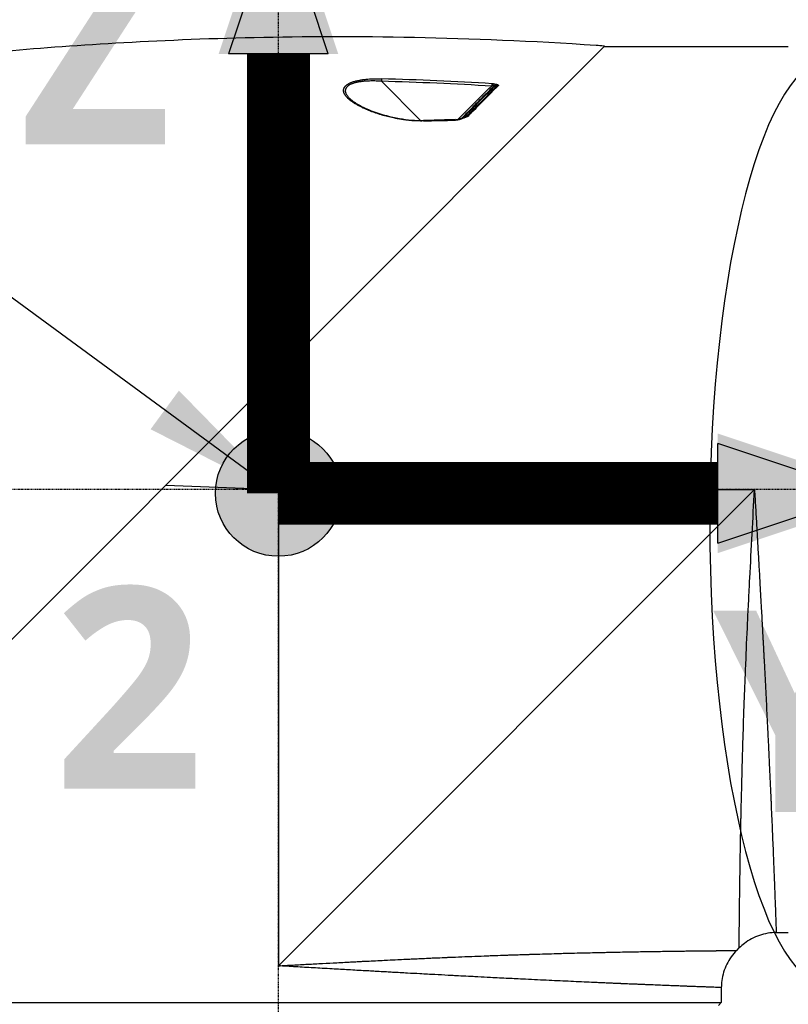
# Model space of a CAD drawing. Header units: millimetres. Extents: x 0 to 7374, y 0 to 4200.
# Tile 54 of 256: x 667 to 799, y 1945 to 2114. Entities that reach past the tile are written whole.
import ezdxf

# ---------------------------------------------------------------- set-up
doc = ezdxf.new("R2010")
doc.units = ezdxf.units.MM
doc.header["$LTSCALE"] = 0.2
doc.linetypes.add('CENTER2', pattern=[1.125, 0.75, -0.125, 0.125, -0.125])
for name, color, linetype in [('02_Center Line', 1, 'CENTER2'), ('07_Special Line2', 76, 'Continuous'), ('12_Before Rev.Num.', 5, 'Continuous'), ('13_After Rev.Num.', 6, 'Continuous')]:
    doc.layers.add(name, color=color, linetype=linetype)
doc.layers.add('14_Mark', color=7, linetype='Continuous', true_color=0xe03c31)
doc.styles.add('Rainbow-4.0 Style', font='malgunsl.ttf')
doc.styles.add('Rainbow-5.0 Style', font='malgunsl.ttf')
doc.dimstyles.new('Rainbow-4.0 Style', dxfattribs={"dimtxt": 3.5, "dimasz": 2.5, "dimexe": 1, "dimexo": 1, "dimgap": 1, "dimtad": 1, "dimdsep": 46, "dimtxsty": 'Rainbow-4.0 Style', "dimcen": 0, "dimclrd": 251, "dimclre": 251, "dimclrt": 7, "dimazin": 3, "dimtp": 0.1, "dimtm": 0.1, "dimtfac": 0.61, "dimtmove": 0, "dimatfit": 3, "dimfxl": 1, "dimlwd": -1, "dimlwe": -1, "dimarcsym": 1})

# ---------------------------------------------------------------- blocks, each defined once
blk = doc.blocks.new('A$Ccc13c451')
for p, q in [((-198.52, 1202.06), (-315.72, 1084.86)), ((-198.52, 1202.06), (-198.65, 1202.07)), ((-198.58, 1202), (-167, 1202)), ((-230.1, 1189.31), (-236.82, 1196.03)), ((-223.63, 1189.51), (-218.26, 1194.88)), ((-218.26, 1194.88), (-218.06, 1194.68)), ((-241.03, 1192), (-241.03, 1192)), ((-230, 1189.21), (-230, 1189.21)), ((-224.16, 1189.45), (-229.62, 1189.32)), ((-222.74, 1189.83), (-223.34, 1189.6)), ((-223.19, 1189.56), (-223.19, 1189.56)), ((-223.18, 1189.55), (-223.18, 1189.55)), ((-223.03, 1189.72), (-222.84, 1189.9)), ((-254.5, 1126), (-255.26, 1145.32)), ((-273.82, 1126.76), (-254.5, 1126)), ((-254.5, 1126), (-172.8, 1126)), ((-254.5, 1126), (-254.5, 1044.3)), ((-254.5, 1044.3), (-172.8, 1126)), ((-169.07, 1050), (-167, 1050)), ((-175.86, 1046.94), (-175.44, 1047.36)), ((-178.5, 1040.57), (-178.5, 1038)), ((-330.5, 1038), (-178.5, 1038)), ((-179, 1037.5), (-178.5, 1038))]:
    blk.add_line(p, q)
for centre, major_axis, ratio, start_param, end_param in [((-244.51, 542.65), (-467.41, 467.41), 1, 5.428363, 5.430368), ((-236.79, 1196), (-0.014, -0.5), 0.050741, 3.592208, 4.664441), ((-344.1, 648.65), (490.26, 357.48), 0.846138, 0.797052, 0.830667), ((-343.67, 653.07), (-491.33, -350.73), 0.845313, 3.948358, 3.982128), ((-260.13, 1152.59), (51.39, 51.41), 0.000118, 0.611625, 0.621294), ((-217.26, 1193.65), (-0.76, -1.61), 0.865371, 4.025156, 4.320527), ((-216.62, 1192.12), (-0.67, 3), 0.687477, 0.139487, 0.409737), ((-216.62, 1192.12), (-0.67, 3), 0.687477, 0.409737, 0.410515), ((-217.63, 1194.97), (0.708, 0.143), 0.368692, 1.537379, 1.822821), ((-179.43, 1182.94), (-39.06, 12.56), 0.044689, 6.081382, 6.11026), ((-217.69, 1195.29), (0.115, -0.277), 0.026783, 0.254248, 1.360886), ((-216.85, 1195.05), (-0.324, 0.059), 0.689249, 4.652138, 5.295167), ((-242.4, 1192.53), (0.328, 0.377), 0.734936, 0, 0.88041), ((-260.13, 1152.59), (51.39, 51.41), 0.000118, 0.699764, 0.758801), ((-229.6, 1188.82), (-0.014, 0.5), 0.047965, 5.654501, 6.282499), ((-229.6, 1188.82), (-0.014, 0.5), 0.047965, 6.282499, 6.283186), ((-338.65, 2426.24), (-2103.1, 25.67), 0.588492, 1.629854, 1.632454), ((-222, 1189.87), (-0.306, 0.117), 0.626809, 4.7875, 5.457262)]:
    blk.add_ellipse(centre, major_axis=major_axis, ratio=ratio, start_param=start_param, end_param=end_param)
for points, knots in [([(-199.97, 1202.16), (-222.01, 1203.65), (-241.56, 1203.87), (-258.64, 1203.5), (-275.71, 1203.12), (-290.3, 1202.15), (-302.42, 1201.07)], [0, 0, 0, 0, 0.5, 0.5, 0.5, 1, 1, 1, 1]), ([(-242.4, 1192.96), (-242.46, 1193), (-242.51, 1193.05), (-242.62, 1193.15), (-242.67, 1193.2), (-242.77, 1193.3), (-242.81, 1193.36), (-242.9, 1193.46), (-242.95, 1193.52), (-243.01, 1193.61), (-243.04, 1193.65), (-243.08, 1193.72), (-243.1, 1193.75), (-243.14, 1193.81), (-243.16, 1193.85), (-243.19, 1193.91), (-243.2, 1193.94), (-243.23, 1194), (-243.24, 1194.03), (-243.26, 1194.09), (-243.27, 1194.12), (-243.29, 1194.18), (-243.3, 1194.2), (-243.31, 1194.26), (-243.31, 1194.29), (-243.32, 1194.34), (-243.32, 1194.36), (-243.32, 1194.38), (-243.32, 1194.38), (-243.33, 1194.42), (-243.33, 1194.45), (-243.33, 1194.53), (-243.32, 1194.57), (-243.31, 1194.64), (-243.3, 1194.68), (-243.28, 1194.75), (-243.26, 1194.79), (-243.23, 1194.86), (-243.22, 1194.9), (-243.18, 1194.97), (-243.15, 1195.01), (-243.12, 1195.06), (-243.11, 1195.07), (-243.07, 1195.12), (-243.05, 1195.15), (-242.99, 1195.21), (-242.96, 1195.24), (-242.9, 1195.3), (-242.87, 1195.33), (-242.8, 1195.39), (-242.77, 1195.41), (-242.69, 1195.47), (-242.66, 1195.49), (-242.58, 1195.55), (-242.54, 1195.57), (-242.46, 1195.62), (-242.41, 1195.64), (-242.36, 1195.67), (-242.34, 1195.68), (-242.33, 1195.68), (-242.32, 1195.69), (-242.24, 1195.73), (-242.15, 1195.77), (-241.97, 1195.84), (-241.87, 1195.88), (-241.67, 1195.95), (-241.56, 1195.98), (-241.38, 1196.04), (-241.3, 1196.06), (-241.11, 1196.11), (-241, 1196.13), (-240.77, 1196.18), (-240.65, 1196.2), (-240.49, 1196.23), (-240.45, 1196.24), (-240.37, 1196.25), (-240.32, 1196.26), (-240.24, 1196.27), (-240.19, 1196.28), (-240.1, 1196.29), (-240.06, 1196.3), (-239.96, 1196.31), (-239.92, 1196.32), (-239.83, 1196.33), (-239.79, 1196.34), (-239.75, 1196.34), (-239.75, 1196.34), (-239.55, 1196.36), (-239.36, 1196.38), (-238.97, 1196.41), (-238.78, 1196.43), (-238.41, 1196.45), (-238.22, 1196.45), (-237.86, 1196.46), (-237.68, 1196.46), (-237.32, 1196.46), (-237.14, 1196.46), (-236.91, 1196.46), (-236.85, 1196.45), (-236.79, 1196.45)], [0, 0, 0, 0, 0.023994, 0.023994, 0.049973, 0.049973, 0.077066, 0.077066, 0.105418, 0.105418, 0.125, 0.125, 0.142576, 0.142576, 0.15995, 0.15995, 0.177038, 0.177038, 0.193768, 0.193768, 0.20985, 0.20985, 0.225532, 0.225532, 0.240566, 0.240566, 0.25, 0.25, 0.250487, 0.250487, 0.269814, 0.269814, 0.28939, 0.28939, 0.309096, 0.309096, 0.328737, 0.328737, 0.348209, 0.348209, 0.367282, 0.367282, 0.375, 0.375, 0.392257, 0.392257, 0.409405, 0.409405, 0.42645, 0.42645, 0.44341, 0.44341, 0.460306, 0.460306, 0.477207, 0.477207, 0.494209, 0.494209, 0.5, 0.5, 0.501126, 0.501126, 0.533898, 0.533898, 0.567442, 0.567442, 0.601421, 0.601421, 0.625, 0.625, 0.65625, 0.65625, 0.6875, 0.6875, 0.69748, 0.69748, 0.707427, 0.707427, 0.717485, 0.717485, 0.727971, 0.727971, 0.739342, 0.739342, 0.75, 0.75, 0.750763, 0.750763, 0.804349, 0.804349, 0.853782, 0.853782, 0.900515, 0.900515, 0.94484, 0.94484, 0.98627, 0.98627, 1, 1, 1, 1]), ([(-236.82, 1196.03), (-236.97, 1196.04), (-237.13, 1196.05), (-237.28, 1196.05), (-237.43, 1196.06), (-237.58, 1196.07), (-237.73, 1196.07), (-237.88, 1196.08), (-238.03, 1196.08), (-238.18, 1196.08), (-238.34, 1196.08), (-238.49, 1196.08), (-238.64, 1196.08), (-238.78, 1196.08), (-238.93, 1196.07), (-239.07, 1196.07), (-239.22, 1196.06), (-239.37, 1196.05), (-239.51, 1196.05), (-239.55, 1196.04), (-239.6, 1196.04), (-239.65, 1196.03), (-239.75, 1196.03), (-239.85, 1196.02), (-239.95, 1196.01), (-239.98, 1196.01), (-240.01, 1196), (-240.03, 1196), (-240.14, 1195.99), (-240.24, 1195.98), (-240.35, 1195.96), (-240.45, 1195.95), (-240.55, 1195.93), (-240.65, 1195.92), (-240.75, 1195.9), (-240.85, 1195.88), (-240.95, 1195.86), (-241.02, 1195.85), (-241.08, 1195.83), (-241.15, 1195.82), (-241.21, 1195.81), (-241.26, 1195.79), (-241.32, 1195.78), (-241.4, 1195.76), (-241.49, 1195.73), (-241.57, 1195.71), (-241.64, 1195.68), (-241.72, 1195.66), (-241.79, 1195.64), (-241.82, 1195.62), (-241.86, 1195.61), (-241.89, 1195.6), (-241.9, 1195.59), (-241.92, 1195.59), (-241.93, 1195.58), (-241.94, 1195.58), (-241.95, 1195.57), (-241.96, 1195.57), (-241.97, 1195.56), (-241.98, 1195.56), (-242, 1195.55), (-242.01, 1195.55), (-242.02, 1195.54), (-242.03, 1195.54), (-242.04, 1195.53), (-242.06, 1195.53), (-242.07, 1195.52), (-242.08, 1195.52), (-242.09, 1195.51), (-242.1, 1195.51), (-242.16, 1195.48), (-242.22, 1195.45), (-242.28, 1195.42), (-242.34, 1195.39), (-242.39, 1195.35), (-242.45, 1195.32), (-242.5, 1195.28), (-242.55, 1195.25), (-242.59, 1195.21), (-242.64, 1195.18), (-242.68, 1195.14), (-242.72, 1195.1), (-242.76, 1195.06), (-242.79, 1195.02), (-242.83, 1194.98), (-242.86, 1194.94), (-242.88, 1194.9), (-242.9, 1194.86), (-242.93, 1194.82), (-242.95, 1194.77), (-242.96, 1194.73), (-242.98, 1194.7), (-242.98, 1194.68), (-242.99, 1194.65), (-243, 1194.63), (-243, 1194.61), (-243.01, 1194.6), (-243.01, 1194.58), (-243.01, 1194.56), (-243.01, 1194.54), (-243.02, 1194.53), (-243.02, 1194.51), (-243.02, 1194.49), (-243.02, 1194.47), (-243.02, 1194.45), (-243.02, 1194.44), (-243.02, 1194.42), (-243.02, 1194.4), (-243.02, 1194.38), (-243.02, 1194.36), (-243.02, 1194.35), (-243.02, 1194.33), (-243.02, 1194.32), (-243.02, 1194.31), (-243.02, 1194.29), (-243.02, 1194.29), (-243.02, 1194.29), (-243.02, 1194.29), (-243.01, 1194.23), (-243, 1194.17), (-242.98, 1194.11), (-242.96, 1194.06), (-242.94, 1194), (-242.92, 1193.94), (-242.89, 1193.89), (-242.86, 1193.83), (-242.83, 1193.78), (-242.8, 1193.72), (-242.77, 1193.67), (-242.73, 1193.61), (-242.69, 1193.56), (-242.65, 1193.51), (-242.61, 1193.45), (-242.57, 1193.4), (-242.53, 1193.35), (-242.48, 1193.3), (-242.43, 1193.25), (-242.39, 1193.2), (-242.34, 1193.15), (-242.29, 1193.1), (-242.24, 1193.06), (-242.18, 1193.01), (-242.15, 1192.97), (-242.11, 1192.94), (-242.07, 1192.91)], [0, 0, 0, 0, 0.031335, 0.031335, 0.031335, 0.063418, 0.063418, 0.063418, 0.09653, 0.09653, 0.09653, 0.131206, 0.131206, 0.131206, 0.165882, 0.165882, 0.165882, 0.202682, 0.202682, 0.202682, 0.215016, 0.215016, 0.215016, 0.242365, 0.242365, 0.242365, 0.25, 0.25, 0.25, 0.280048, 0.280048, 0.280048, 0.311199, 0.311199, 0.311199, 0.343592, 0.343592, 0.343592, 0.367405, 0.367405, 0.367405, 0.387761, 0.387761, 0.387761, 0.42126, 0.42126, 0.42126, 0.452353, 0.452353, 0.452353, 0.46875, 0.46875, 0.46875, 0.475137, 0.475137, 0.475137, 0.481701, 0.481701, 0.481701, 0.488033, 0.488033, 0.488033, 0.494017, 0.494017, 0.494017, 0.499418, 0.499418, 0.499418, 0.503131, 0.503131, 0.503131, 0.525992, 0.525992, 0.525992, 0.550744, 0.550744, 0.550744, 0.574911, 0.574911, 0.574911, 0.599955, 0.599955, 0.599955, 0.625, 0.625, 0.625, 0.648477, 0.648477, 0.648477, 0.671972, 0.671972, 0.671972, 0.6875, 0.6875, 0.6875, 0.696511, 0.696511, 0.696511, 0.705358, 0.705358, 0.705358, 0.714147, 0.714147, 0.714147, 0.723039, 0.723039, 0.723039, 0.732089, 0.732089, 0.732089, 0.741685, 0.741685, 0.741685, 0.748604, 0.748604, 0.748604, 0.75, 0.75, 0.75, 0.785222, 0.785222, 0.785222, 0.818683, 0.818683, 0.818683, 0.850196, 0.850196, 0.850196, 0.879917, 0.879917, 0.879917, 0.908079, 0.908079, 0.908079, 0.934299, 0.934299, 0.934299, 0.959578, 0.959578, 0.959578, 0.983576, 0.983576, 0.983576, 1, 1, 1, 1]), ([(-217.58, 1195.02), (-217.9, 1194.7), (-218.24, 1194.36), (-218.58, 1194.01), (-218.94, 1193.65), (-219.31, 1193.28), (-219.69, 1192.9), (-220.07, 1192.52), (-220.46, 1192.13), (-220.86, 1191.73), (-221.24, 1191.35), (-221.63, 1190.96), (-222.03, 1190.55), (-222.27, 1190.31), (-222.52, 1190.06), (-222.77, 1189.82)], [0.0000002, 0.0000002, 0.0000002, 0.0000002, 0.2148997, 0.2148997, 0.2148997, 0.437229, 0.437229, 0.437229, 0.6582618, 0.6582618, 0.6582618, 0.8697875, 0.8697875, 0.8697875, 0.9971841, 0.9971841, 0.9971841, 0.9971841]), ([(-222.16, 1190.09), (-221.76, 1190.48), (-221.37, 1190.87), (-221, 1191.25), (-220.58, 1191.66), (-220.18, 1192.06), (-219.79, 1192.46), (-219.4, 1192.85), (-219.02, 1193.23), (-218.65, 1193.61), (-218.3, 1193.96), (-217.96, 1194.3), (-217.63, 1194.63), (-217.41, 1194.84), (-217.2, 1195.06), (-216.99, 1195.26)], [0.0000216, 0.0000216, 0.0000216, 0.0000216, 0.2046787, 0.2046787, 0.2046787, 0.4270516, 0.4270516, 0.4270516, 0.6515009, 0.6515009, 0.6515009, 0.8620417, 0.8620417, 0.8620417, 1, 1, 1, 1]), ([(-216.79, 1195.26), (-216.88, 1195.17), (-216.98, 1195.07), (-217.07, 1194.98), (-217.29, 1194.76), (-217.51, 1194.54), (-217.74, 1194.31), (-217.79, 1194.26), (-217.84, 1194.21), (-217.89, 1194.16), (-218.06, 1193.98), (-218.24, 1193.8), (-218.42, 1193.62), (-218.64, 1193.4), (-218.86, 1193.18), (-219.09, 1192.95), (-219.34, 1192.7), (-219.59, 1192.45), (-219.84, 1192.19), (-220.01, 1192.02), (-220.18, 1191.85), (-220.35, 1191.68), (-220.66, 1191.37), (-220.97, 1191.05), (-221.29, 1190.73), (-221.31, 1190.72), (-221.32, 1190.7), (-221.34, 1190.68), (-221.45, 1190.57), (-221.56, 1190.46), (-221.68, 1190.35), (-221.77, 1190.25), (-221.86, 1190.16), (-221.95, 1190.07)], [0, 0, 0, 0, 0.060857, 0.060857, 0.060857, 0.1980164, 0.1980164, 0.1980164, 0.2295437, 0.2295437, 0.2295437, 0.335601, 0.335601, 0.335601, 0.4671899, 0.4671899, 0.4671899, 0.6119242, 0.6119242, 0.6119242, 0.7073542, 0.7073542, 0.7073542, 0.8805201, 0.8805201, 0.8805201, 0.8898298, 0.8898298, 0.8898298, 0.9502532, 0.9502532, 0.9502532, 1, 1, 1, 1]), ([(-216.99, 1195.27), (-216.99, 1195.27), (-216.98, 1195.27), (-216.97, 1195.28), (-216.97, 1195.28), (-216.96, 1195.29), (-216.96, 1195.29), (-216.95, 1195.3), (-216.95, 1195.3), (-216.95, 1195.3), (-216.95, 1195.31), (-216.95, 1195.31), (-216.95, 1195.31), (-216.96, 1195.32), (-216.96, 1195.32), (-216.97, 1195.32), (-216.97, 1195.32), (-216.97, 1195.32), (-216.98, 1195.32), (-216.98, 1195.32), (-216.98, 1195.32), (-216.98, 1195.32), (-216.99, 1195.32), (-217, 1195.33), (-217, 1195.33), (-217.01, 1195.33), (-217.02, 1195.33), (-217.04, 1195.33), (-217.04, 1195.33), (-217.06, 1195.33), (-217.07, 1195.33), (-217.09, 1195.32), (-217.11, 1195.32), (-217.13, 1195.32), (-217.14, 1195.32), (-217.16, 1195.32), (-217.16, 1195.32), (-217.19, 1195.32), (-217.21, 1195.31), (-217.26, 1195.31), (-217.29, 1195.3), (-217.34, 1195.29), (-217.36, 1195.29), (-217.41, 1195.28), (-217.44, 1195.28), (-217.49, 1195.27), (-217.52, 1195.26), (-217.57, 1195.25), (-217.6, 1195.25), (-217.63, 1195.24), (-217.65, 1195.24), (-217.66, 1195.24)], [0.0030839, 0.0030839, 0.0030839, 0.0030839, 0.0291582, 0.0291582, 0.0582344, 0.0582344, 0.0876794, 0.0876794, 0.1187486, 0.1187486, 0.1507194, 0.1507194, 0.1847395, 0.1847395, 0.2226129, 0.2226129, 0.2368154, 0.2368154, 0.2458863, 0.2458863, 0.2503792, 0.2503792, 0.2782634, 0.2782634, 0.3072482, 0.3072482, 0.336233, 0.336233, 0.3666657, 0.3666657, 0.4004866, 0.4004866, 0.4440869, 0.4440869, 0.4856375, 0.4856375, 0.5, 0.5, 0.6033998, 0.6033998, 0.6927378, 0.6927378, 0.7696174, 0.7696174, 0.8418439, 0.8418439, 0.9102344, 0.9102344, 0.9740285, 0.9740285, 1, 1, 1, 1]), ([(-217.59, 1195.59), (-217.55, 1195.59), (-217.5, 1195.58), (-217.46, 1195.58), (-217.42, 1195.57), (-217.38, 1195.57), (-217.34, 1195.56), (-217.3, 1195.56), (-217.27, 1195.55), (-217.23, 1195.55), (-217.21, 1195.54), (-217.18, 1195.54), (-217.16, 1195.53), (-217.13, 1195.53), (-217.11, 1195.52), (-217.08, 1195.51), (-217.06, 1195.51), (-217.04, 1195.5), (-217.01, 1195.5), (-216.99, 1195.49), (-216.97, 1195.48), (-216.95, 1195.48), (-216.94, 1195.47), (-216.93, 1195.47), (-216.92, 1195.47), (-216.9, 1195.46), (-216.89, 1195.45), (-216.88, 1195.45), (-216.86, 1195.44), (-216.85, 1195.44), (-216.84, 1195.43), (-216.83, 1195.42), (-216.82, 1195.42), (-216.81, 1195.41), (-216.8, 1195.41), (-216.79, 1195.4), (-216.79, 1195.39), (-216.78, 1195.39), (-216.78, 1195.38), (-216.77, 1195.37), (-216.77, 1195.37), (-216.77, 1195.37), (-216.77, 1195.37), (-216.76, 1195.36), (-216.76, 1195.36), (-216.76, 1195.35), (-216.76, 1195.35), (-216.76, 1195.34), (-216.76, 1195.33), (-216.75, 1195.33), (-216.76, 1195.32), (-216.76, 1195.32), (-216.76, 1195.31), (-216.76, 1195.3), (-216.76, 1195.3), (-216.77, 1195.29), (-216.77, 1195.29), (-216.77, 1195.28), (-216.78, 1195.27), (-216.78, 1195.27), (-216.79, 1195.26)], [0.0000002, 0.0000002, 0.0000002, 0.0000002, 0.1055217, 0.1055217, 0.1055217, 0.2079197, 0.2079197, 0.2079197, 0.3010323, 0.3010323, 0.3010323, 0.3652077, 0.3652077, 0.3652077, 0.432949, 0.432949, 0.432949, 0.4983235, 0.4983235, 0.4983235, 0.5572372, 0.5572372, 0.5572372, 0.591727, 0.591727, 0.591727, 0.6362589, 0.6362589, 0.6362589, 0.6797779, 0.6797779, 0.6797779, 0.7190687, 0.7190687, 0.7190687, 0.756735, 0.756735, 0.756735, 0.7933341, 0.7933341, 0.7933341, 0.8047396, 0.8047396, 0.8047396, 0.836596, 0.836596, 0.836596, 0.8674752, 0.8674752, 0.8674752, 0.8976075, 0.8976075, 0.8976075, 0.9357205, 0.9357205, 0.9357205, 0.9684405, 0.9684405, 0.9684405, 1, 1, 1, 1]), ([(-229.6, 1189.22), (-229.78, 1189.21), (-229.95, 1189.21), (-230.31, 1189.21), (-230.49, 1189.22), (-230.87, 1189.23), (-231.06, 1189.24), (-231.46, 1189.26), (-231.67, 1189.28), (-232.12, 1189.32), (-232.36, 1189.35), (-232.84, 1189.41), (-233.08, 1189.44), (-233.54, 1189.51), (-233.75, 1189.55), (-234.14, 1189.62), (-234.32, 1189.65), (-234.84, 1189.76), (-235.19, 1189.84), (-235.87, 1190), (-236.2, 1190.09), (-236.63, 1190.21), (-236.72, 1190.24), (-236.82, 1190.27), (-236.82, 1190.27), (-237.01, 1190.33), (-237.19, 1190.38), (-237.55, 1190.5), (-237.73, 1190.56), (-238.09, 1190.68), (-238.27, 1190.75), (-238.63, 1190.88), (-238.8, 1190.95), (-239.15, 1191.09), (-239.32, 1191.16), (-239.64, 1191.3), (-239.79, 1191.37), (-240.11, 1191.52), (-240.27, 1191.6), (-240.61, 1191.77), (-240.77, 1191.86), (-241.1, 1192.04), (-241.27, 1192.14), (-241.44, 1192.25), (-241.46, 1192.26), (-241.62, 1192.36), (-241.77, 1192.46), (-242.06, 1192.67), (-242.2, 1192.78), (-242.35, 1192.91), (-242.38, 1192.93), (-242.4, 1192.96)], [0, 0, 0, 0, 0.037959, 0.037959, 0.077377, 0.077377, 0.118639, 0.118639, 0.164098, 0.164098, 0.214326, 0.214326, 0.265633, 0.265633, 0.30876, 0.30876, 0.345839, 0.345839, 0.415832, 0.415832, 0.481166, 0.481166, 0.49959, 0.49959, 0.5, 0.5, 0.535767, 0.535767, 0.572642, 0.572642, 0.61264, 0.61264, 0.652555, 0.652555, 0.694302, 0.694302, 0.732635, 0.732635, 0.777602, 0.777602, 0.826011, 0.826011, 0.878094, 0.878094, 0.883248, 0.883248, 0.933965, 0.933965, 0.988989, 0.988989, 1, 1, 1, 1]), ([(-242.07, 1192.91), (-241.65, 1192.54), (-241.1, 1192.19), (-239.77, 1191.47), (-238.94, 1191.11), (-236.73, 1190.31), (-235.26, 1189.91), (-232.4, 1189.42), (-231, 1189.28), (-229.62, 1189.31)], [0, 0, 0, 0, 0.259811, 0.259811, 0.572897, 0.572897, 1.05393, 1.05393, 1.46802, 1.46802, 1.46802, 1.46802]), ([(-224.15, 1189.44), (-224.06, 1189.44), (-223.97, 1189.45), (-223.75, 1189.48), (-223.63, 1189.51), (-223.46, 1189.56), (-223.4, 1189.58), (-223.34, 1189.6)], [0.00045689, 0.00045689, 0.00045689, 0.00045689, 0.02854586, 0.02854586, 0.06762255, 0.06762255, 0.08862401, 0.08862401, 0.08862401, 0.08862401]), ([(-223.16, 1189.54), (-223.21, 1189.52), (-223.26, 1189.5), (-223.37, 1189.47), (-223.43, 1189.45), (-223.52, 1189.43), (-223.55, 1189.42), (-223.65, 1189.4), (-223.71, 1189.39), (-223.82, 1189.37), (-223.88, 1189.36), (-223.99, 1189.35), (-224.04, 1189.35), (-224.11, 1189.35), (-224.12, 1189.35), (-224.14, 1189.35)], [0, 0, 0, 0, 0.170753, 0.170753, 0.350117, 0.350117, 0.455145, 0.455145, 0.634758, 0.634758, 0.801348, 0.801348, 0.948515, 0.948515, 1, 1, 1, 1]), ([(-223.16, 1189.54), (-223.17, 1189.54), (-223.18, 1189.55), (-223.2, 1189.57), (-223.22, 1189.57), (-223.24, 1189.59), (-223.25, 1189.59), (-223.27, 1189.6), (-223.28, 1189.6), (-223.3, 1189.6), (-223.31, 1189.6), (-223.33, 1189.6), (-223.34, 1189.6), (-223.34, 1189.6)], [0, 0, 0, 0, 0.08092, 0.08092, 0.1609582, 0.1609582, 0.2403652, 0.2403652, 0.3193343, 0.3193343, 0.3980188, 0.3980188, 0.4732195, 0.4732195, 0.4732195, 0.4732195]), ([(-222.56, 1189.76), (-222.6, 1189.75), (-222.65, 1189.73), (-222.7, 1189.71), (-222.76, 1189.69), (-222.83, 1189.66), (-222.9, 1189.63), (-222.93, 1189.62), (-222.96, 1189.61), (-222.99, 1189.6), (-223.05, 1189.58), (-223.11, 1189.56), (-223.16, 1189.54)], [0.0000003, 0.0000003, 0.0000003, 0.0000003, 0.2544979, 0.2544979, 0.2544979, 0.5928507, 0.5928507, 0.5928507, 0.7254021, 0.7254021, 0.7254021, 0.9999992, 0.9999992, 0.9999992, 0.9999992]), ([(-221.95, 1190.07), (-221.99, 1190.03), (-222.04, 1189.99), (-222.1, 1189.96), (-222.11, 1189.95), (-222.12, 1189.95), (-222.13, 1189.94), (-222.21, 1189.9), (-222.3, 1189.86), (-222.39, 1189.82), (-222.45, 1189.8), (-222.5, 1189.78), (-222.56, 1189.76)], [0, 0, 0, 0, 0.2925407, 0.2925407, 0.2925407, 0.3402826, 0.3402826, 0.3402826, 0.7534779, 0.7534779, 0.7534779, 0.9999994, 0.9999994, 0.9999994, 0.9999994]), ([(-222.45, 1189.93), (-222.42, 1189.95), (-222.4, 1189.96), (-222.36, 1189.98), (-222.33, 1189.99), (-222.29, 1190.01), (-222.26, 1190.03), (-222.22, 1190.05), (-222.19, 1190.06), (-222.17, 1190.08), (-222.16, 1190.08), (-222.16, 1190.09)], [0.4052139, 0.4052139, 0.4052139, 0.4052139, 0.5028343, 0.5028343, 0.6308461, 0.6308461, 0.7716937, 0.7716937, 0.9477247, 0.9477247, 1, 1, 1, 1]), ([(-175.44, 1047.36), (-175.44, 1047.36), (-175.44, 1047.39), (-175.43, 1047.49), (-175.43, 1047.53), (-175.43, 1047.6), (-175.43, 1047.63), (-175.43, 1047.68), (-175.43, 1047.72), (-175.43, 1047.81), (-175.43, 1047.88), (-175.43, 1048), (-175.43, 1048.04), (-175.43, 1048.11), (-175.43, 1048.13), (-175.43, 1048.18), (-175.43, 1048.21), (-175.43, 1048.31), (-175.43, 1048.4), (-175.43, 1048.56), (-175.43, 1048.62), (-175.42, 1048.72), (-175.42, 1048.76), (-175.42, 1048.83), (-175.42, 1048.87), (-175.42, 1049.03), (-175.42, 1049.17), (-175.42, 1049.46), (-175.42, 1049.62), (-175.41, 1049.92), (-175.41, 1050.08), (-175.41, 1050.42), (-175.41, 1050.62), (-175.4, 1051.59), (-175.39, 1052.48), (-175.37, 1053.92), (-175.37, 1054.43), (-175.36, 1055.26), (-175.35, 1055.55), (-175.35, 1056.14), (-175.34, 1056.47), (-175.33, 1057.34), (-175.32, 1057.97), (-175.31, 1058.97), (-175.3, 1059.32), (-175.29, 1059.86), (-175.29, 1060.13), (-175.29, 1060.41), (-175.28, 1060.6), (-175.28, 1060.71), (-175.26, 1062.05), (-175.24, 1063.48), (-175.19, 1065.93), (-175.18, 1066.79), (-175.15, 1068.16), (-175.14, 1068.64), (-175.13, 1069.36), (-175.12, 1069.61), (-175.11, 1069.99), (-175.11, 1070.11), (-175.1, 1070.36), (-175.1, 1070.52), (-175.06, 1072.24), (-175.02, 1074.04), (-174.94, 1077.02), (-174.92, 1078.07), (-174.87, 1079.71), (-174.85, 1080.27), (-174.83, 1081.13), (-174.81, 1081.57), (-174.8, 1082.01), (-174.79, 1082.31), (-174.79, 1082.49), (-174.72, 1084.51), (-174.66, 1086.58), (-174.54, 1089.95), (-174.49, 1091.12), (-174.42, 1092.94), (-174.4, 1093.56), (-174.36, 1094.51), (-174.35, 1094.83), (-174.32, 1095.47), (-174.31, 1095.84), (-174.2, 1098.36), (-174.1, 1100.71), (-173.93, 1104.38), (-173.87, 1105.62), (-173.77, 1107.54), (-173.74, 1108.18), (-173.68, 1109.48), (-173.64, 1110.16), (-173.35, 1115.85), (-173.07, 1120.95), (-172.8, 1126)], [0, 0, 0, 0, 0.03125, 0.03125, 0.046875, 0.046875, 0.054688, 0.054688, 0.0625, 0.0625, 0.078125, 0.078125, 0.085938, 0.085938, 0.089844, 0.089844, 0.09375, 0.09375, 0.109375, 0.109375, 0.117188, 0.117188, 0.121094, 0.121094, 0.125, 0.125, 0.140625, 0.140625, 0.15625, 0.15625, 0.171875, 0.171875, 0.1875, 0.1875, 0.25, 0.25, 0.28125, 0.28125, 0.296875, 0.296875, 0.3125, 0.3125, 0.34375, 0.34375, 0.359375, 0.359375, 0.367188, 0.371094, 0.371094, 0.375, 0.375, 0.4375, 0.4375, 0.46875, 0.46875, 0.484375, 0.484375, 0.492188, 0.492188, 0.496094, 0.496094, 0.5, 0.5, 0.5625, 0.5625, 0.59375, 0.59375, 0.609375, 0.609375, 0.617188, 0.621094, 0.621094, 0.625, 0.625, 0.6875, 0.6875, 0.71875, 0.71875, 0.734375, 0.734375, 0.742188, 0.742188, 0.75, 0.75, 0.8125, 0.8125, 0.84375, 0.84375, 0.859375, 0.859375, 0.875, 0.875, 1, 1, 1, 1]), ([(-172.8, 1126), (-172.74, 1124.95), (-172.68, 1123.92), (-172.56, 1121.85), (-172.5, 1120.81), (-172.42, 1119.38), (-172.39, 1118.96), (-172.31, 1117.56), (-172.26, 1116.6), (-172.15, 1114.65), (-172.09, 1113.67), (-172.01, 1112.2), (-171.98, 1111.7), (-171.92, 1110.68), (-171.89, 1110.16), (-171.79, 1108.24), (-171.71, 1106.9), (-171.61, 1105.06), (-171.58, 1104.52), (-171.53, 1103.6), (-171.51, 1103.21), (-171.46, 1102.4), (-171.44, 1101.99), (-171.4, 1101.19), (-171.38, 1100.81), (-171.34, 1100.21), (-171.33, 1099.99), (-171.29, 1099.28), (-171.27, 1098.8), (-171.23, 1098.09), (-171.22, 1097.86), (-171.2, 1097.51), (-171.19, 1097.4), (-171.19, 1097.24), (-171.18, 1097.2), (-171.18, 1097.12), (-171.18, 1097.08), (-171.17, 1097), (-171.17, 1096.97), (-171.17, 1096.94), (-171.17, 1096.94), (-171.17, 1096.94), (-171.13, 1096.18), (-171.09, 1095.44), (-171.01, 1093.96), (-170.97, 1093.23), (-170.9, 1091.75), (-170.86, 1091), (-170.79, 1089.55), (-170.75, 1088.84), (-170.68, 1087.41), (-170.64, 1086.68), (-170.57, 1085.25), (-170.54, 1084.54), (-170.5, 1083.78), (-170.5, 1083.71), (-170.46, 1083.01), (-170.43, 1082.37), (-170.39, 1081.43), (-170.37, 1081.11), (-170.33, 1080.29), (-170.31, 1079.79), (-170.27, 1078.89), (-170.25, 1078.48), (-170.22, 1078), (-170.22, 1077.91), (-170.21, 1077.79), (-170.21, 1077.75), (-170.2, 1077.39), (-170.18, 1077.06), (-170.15, 1076.42), (-170.14, 1076.1), (-170.11, 1075.46), (-170.09, 1075.14), (-170.06, 1074.51), (-170.05, 1074.2), (-170.02, 1073.58), (-170.01, 1073.27), (-169.98, 1072.75), (-169.97, 1072.52), (-169.96, 1072.3), (-169.96, 1072.3), (-169.96, 1072.3), (-169.93, 1071.53), (-169.9, 1070.79), (-169.83, 1069.33), (-169.8, 1068.61), (-169.74, 1067.23), (-169.72, 1066.55), (-169.66, 1065.23), (-169.63, 1064.59), (-169.59, 1063.59), (-169.58, 1063.22), (-169.55, 1062.52), (-169.54, 1062.17), (-169.51, 1061.53), (-169.5, 1061.23), (-169.48, 1060.91), (-169.48, 1060.88), (-169.46, 1060.21), (-169.43, 1059.59), (-169.39, 1058.46), (-169.37, 1057.94), (-169.33, 1056.96), (-169.31, 1056.5), (-169.29, 1055.98), (-169.29, 1055.9), (-169.25, 1054.87), (-169.22, 1054.03), (-169.18, 1052.94), (-169.17, 1052.61), (-169.15, 1052.1), (-169.14, 1051.92), (-169.13, 1051.65), (-169.13, 1051.56), (-169.11, 1051.07), (-169.1, 1050.75), (-169.09, 1050.46), (-169.09, 1050.41), (-169.08, 1050.13), (-169.07, 1050), (-169.07, 1050), (-169.07, 1050), (-169.07, 1050), (-169.07, 1050)], [0, 0, 0, 0, 0.0108982, 0.0108982, 0.0221729, 0.0221729, 0.0268593, 0.0268593, 0.0379137, 0.0379137, 0.0496585, 0.0496585, 0.0558825, 0.0558825, 0.0625, 0.0625, 0.0805017, 0.0805017, 0.088102, 0.088102, 0.09375, 0.09375, 0.1000217, 0.1000217, 0.1058986, 0.1058986, 0.109375, 0.109375, 0.1171875, 0.1171875, 0.1210937, 0.1210937, 0.1230469, 0.1230469, 0.1238265, 0.1238265, 0.1245561, 0.1245561, 0.125, 0.125, 0.1250201, 0.1250201, 0.1250201, 0.1349896, 0.1349896, 0.1449769, 0.1449769, 0.1553592, 0.1553592, 0.1654143, 0.1654143, 0.1759603, 0.1759603, 0.1865064, 0.1865064, 0.1875, 0.1875, 0.1972148, 0.1972148, 0.2022042, 0.2022042, 0.2101236, 0.2101236, 0.216738, 0.216738, 0.2180828, 0.2180828, 0.21875, 0.21875, 0.2241294, 0.2241294, 0.229517, 0.229517, 0.2349373, 0.2349373, 0.2403851, 0.2403851, 0.2458944, 0.2458944, 0.25, 0.25, 0.2500261, 0.2500261, 0.2500261, 0.2642407, 0.2642407, 0.2783556, 0.2783556, 0.2924119, 0.2924119, 0.3063756, 0.3063756, 0.3146789, 0.3146789, 0.3226569, 0.3226569, 0.3299057, 0.3299057, 0.3306082, 0.3306082, 0.3464266, 0.3464266, 0.361009, 0.361009, 0.375, 0.375, 0.3777022, 0.3777022, 0.4086235, 0.4086235, 0.4239943, 0.4239943, 0.4339658, 0.4339658, 0.439307, 0.439307, 0.4644072, 0.4644072, 0.4697627, 0.4697627, 0.5, 0.5, 0.5, 0.5000048, 0.5000048, 0.5000048, 0.5000048]), ([(-169.07, 1050), (-170.04, 1050), (-171.03, 1049.84), (-172.87, 1049.22), (-173.76, 1048.75), (-174.85, 1047.91), (-175.15, 1047.65), (-175.44, 1047.36)], [0, 0, 0, 0, 0.2916732, 0.2916732, 0.5842531, 0.5842531, 0.7041738, 0.7041738, 0.7041738, 0.7041738]), ([(-254.5, 1044.3), (-253.66, 1044.35), (-252.82, 1044.39), (-251.14, 1044.48), (-250.3, 1044.53), (-248.63, 1044.62), (-247.8, 1044.66), (-246.95, 1044.71), (-246.93, 1044.71), (-246.91, 1044.71), (-246.11, 1044.75), (-245.3, 1044.8), (-244.04, 1044.86), (-243.57, 1044.89), (-242.85, 1044.93), (-242.6, 1044.94), (-242.09, 1044.97), (-241.83, 1044.98), (-241.33, 1045), (-241.08, 1045.02), (-240.57, 1045.04), (-240.32, 1045.06), (-239.88, 1045.08), (-239.7, 1045.09), (-239.45, 1045.1), (-239.38, 1045.11), (-238.82, 1045.13), (-238.33, 1045.16), (-237.34, 1045.21), (-236.84, 1045.23), (-236.16, 1045.27), (-235.98, 1045.28), (-235.2, 1045.31), (-234.59, 1045.34), (-233.92, 1045.38), (-233.85, 1045.38), (-233.24, 1045.41), (-232.69, 1045.43), (-232, 1045.47), (-231.85, 1045.47), (-230.82, 1045.52), (-229.96, 1045.56), (-228.78, 1045.61), (-228.45, 1045.63), (-227.53, 1045.67), (-226.95, 1045.69), (-226.1, 1045.73), (-225.81, 1045.74), (-225.45, 1045.76), (-225.37, 1045.76), (-225.22, 1045.77), (-225.14, 1045.77), (-225.05, 1045.78), (-225.04, 1045.78), (-224.96, 1045.78), (-224.88, 1045.78), (-224.76, 1045.79), (-224.72, 1045.79), (-223.95, 1045.82), (-223.22, 1045.85), (-222.11, 1045.9), (-221.71, 1045.91), (-220.59, 1045.95), (-219.87, 1045.98), (-218.83, 1046.02), (-218.48, 1046.03), (-217.88, 1046.06), (-217.61, 1046.07), (-216.7, 1046.1), (-216.06, 1046.12), (-215.22, 1046.15), (-215.01, 1046.16), (-214.65, 1046.17), (-214.51, 1046.17), (-214.27, 1046.18), (-214.18, 1046.18), (-214.01, 1046.19), (-213.93, 1046.19), (-213.51, 1046.21), (-213.18, 1046.22), (-212.51, 1046.24), (-212.16, 1046.25), (-211.71, 1046.26), (-211.61, 1046.27), (-211.49, 1046.27), (-211.47, 1046.27), (-211.4, 1046.27), (-211.36, 1046.28), (-211.28, 1046.28), (-211.24, 1046.28), (-211.16, 1046.28), (-211.13, 1046.28), (-210.44, 1046.3), (-209.8, 1046.32), (-208.81, 1046.35), (-208.45, 1046.36), (-207.46, 1046.39), (-206.84, 1046.41), (-205.84, 1046.44), (-205.44, 1046.45), (-204.88, 1046.46), (-204.71, 1046.47), (-203.95, 1046.49), (-203.39, 1046.5), (-202.66, 1046.52), (-202.48, 1046.52), (-202.1, 1046.53), (-201.9, 1046.54), (-201.21, 1046.55), (-200.74, 1046.56), (-200.02, 1046.58), (-199.77, 1046.58), (-199.5, 1046.59), (-199.47, 1046.59), (-199.41, 1046.59), (-199.38, 1046.59), (-199.31, 1046.59), (-199.28, 1046.6), (-199.21, 1046.6), (-199.18, 1046.6), (-198.91, 1046.6), (-198.68, 1046.61), (-198.09, 1046.62), (-197.75, 1046.63), (-197.29, 1046.64), (-197.16, 1046.64), (-196.5, 1046.65), (-195.97, 1046.66), (-195.29, 1046.68), (-195.13, 1046.68), (-194.72, 1046.69), (-194.48, 1046.69), (-194.02, 1046.7), (-193.81, 1046.7), (-193.39, 1046.71), (-193.19, 1046.72), (-192.58, 1046.73), (-192.18, 1046.73), (-191.66, 1046.74), (-191.52, 1046.74), (-191.29, 1046.75), (-191.19, 1046.75), (-190.7, 1046.76), (-190.32, 1046.76), (-189.81, 1046.77), (-189.66, 1046.77), (-189.51, 1046.78), (-189.5, 1046.78), (-189.46, 1046.78), (-189.43, 1046.78), (-189.4, 1046.78), (-189.4, 1046.78), (-189.37, 1046.78), (-189.34, 1046.78), (-189.29, 1046.78), (-189.27, 1046.78), (-189.25, 1046.78), (-188.8, 1046.79), (-188.37, 1046.79), (-187.75, 1046.8), (-187.54, 1046.81), (-186.95, 1046.82), (-186.56, 1046.82), (-185.97, 1046.83), (-185.76, 1046.83), (-185.4, 1046.84), (-185.25, 1046.84), (-184.75, 1046.84), (-184.42, 1046.85), (-184, 1046.85), (-183.9, 1046.86), (-183.55, 1046.86), (-183.3, 1046.86), (-182.92, 1046.87), (-182.78, 1046.87), (-182.58, 1046.87), (-182.52, 1046.87), (-182.45, 1046.87), (-182.45, 1046.87), (-182.45, 1046.87), (-182.39, 1046.87), (-182.33, 1046.87), (-182.27, 1046.87), (-182.26, 1046.87), (-182.2, 1046.87), (-182.14, 1046.88), (-182.08, 1046.88), (-182.07, 1046.88), (-182.02, 1046.88), (-181.97, 1046.88), (-181.66, 1046.88), (-181.4, 1046.88), (-181.1, 1046.89), (-181.05, 1046.89), (-180.87, 1046.89), (-180.75, 1046.89), (-180.59, 1046.89), (-180.56, 1046.89), (-180.36, 1046.89), (-180.19, 1046.9), (-179.87, 1046.9), (-179.72, 1046.9), (-179.55, 1046.9), (-179.52, 1046.9), (-179.46, 1046.9), (-179.43, 1046.9), (-179.39, 1046.9), (-179.38, 1046.9), (-179.34, 1046.91), (-179.31, 1046.91), (-179.18, 1046.91), (-179.07, 1046.91), (-178.9, 1046.91), (-178.83, 1046.91), (-178.68, 1046.91), (-178.59, 1046.91), (-178.48, 1046.91), (-178.45, 1046.91), (-178.4, 1046.91), (-178.37, 1046.91), (-178.31, 1046.91), (-178.29, 1046.91), (-178.25, 1046.92), (-178.25, 1046.92), (-178.24, 1046.92), (-178.08, 1046.92), (-177.93, 1046.92), (-177.72, 1046.92), (-177.65, 1046.92), (-177.55, 1046.92), (-177.52, 1046.92), (-177.47, 1046.92), (-177.46, 1046.92), (-177.44, 1046.92), (-177.44, 1046.92), (-177.42, 1046.92), (-177.4, 1046.92), (-177.31, 1046.92), (-177.23, 1046.92), (-177.14, 1046.93), (-177.12, 1046.93), (-177.03, 1046.93), (-176.97, 1046.93), (-176.89, 1046.93), (-176.87, 1046.93), (-176.8, 1046.93), (-176.74, 1046.93), (-176.69, 1046.93), (-176.68, 1046.93), (-176.62, 1046.93), (-176.57, 1046.93), (-176.52, 1046.93), (-176.51, 1046.93), (-176.47, 1046.93), (-176.45, 1046.93), (-176.39, 1046.93), (-176.36, 1046.93), (-176.32, 1046.93), (-176.3, 1046.93), (-176.28, 1046.93), (-176.28, 1046.93), (-176.27, 1046.93), (-176.27, 1046.93), (-176.26, 1046.93), (-176.26, 1046.93), (-176.26, 1046.93), (-176.25, 1046.93), (-176.21, 1046.93), (-176.17, 1046.93), (-176.1, 1046.93), (-176.06, 1046.93), (-176.02, 1046.93), (-176.01, 1046.93), (-175.97, 1046.94), (-175.95, 1046.94), (-175.91, 1046.94), (-175.9, 1046.94), (-175.89, 1046.94), (-175.88, 1046.94), (-175.87, 1046.94), (-175.87, 1046.94), (-175.86, 1046.94), (-175.86, 1046.94), (-175.86, 1046.94)], [0, 0, 0, 0, 0.0208229, 0.0208229, 0.0415776, 0.0415776, 0.061969, 0.061969, 0.0625, 0.0625, 0.0625, 0.0822792, 0.0822792, 0.09375, 0.09375, 0.1000959, 0.1000959, 0.1064446, 0.1064446, 0.1127643, 0.1127643, 0.1189904, 0.1189904, 0.1234255, 0.1234255, 0.125, 0.125, 0.1366951, 0.1366951, 0.1488049, 0.1488049, 0.1531538, 0.1531538, 0.168117, 0.168117, 0.1698811, 0.1698811, 0.1836029, 0.1836029, 0.1875, 0.1875, 0.2099105, 0.2099105, 0.21875, 0.21875, 0.234375, 0.234375, 0.2421875, 0.2421875, 0.2444652, 0.2444652, 0.2467591, 0.2467591, 0.2469884, 0.2469884, 0.2491393, 0.2491393, 0.25, 0.25, 0.2676093, 0.2676093, 0.2774988, 0.2774988, 0.296003, 0.296003, 0.3052191, 0.3052191, 0.3125, 0.3125, 0.3304385, 0.3304385, 0.3368038, 0.3368038, 0.3409946, 0.3409946, 0.3436861, 0.3436861, 0.3461998, 0.3461998, 0.3562521, 0.3562521, 0.3671875, 0.3671875, 0.3705126, 0.3705126, 0.3710937, 0.3710937, 0.3726178, 0.3726178, 0.3740599, 0.3740599, 0.375, 0.375, 0.3921127, 0.3921127, 0.4021789, 0.4021789, 0.4200311, 0.4200311, 0.4321244, 0.4321244, 0.4375, 0.4375, 0.4558062, 0.4558062, 0.4618199, 0.4618199, 0.46875, 0.46875, 0.4858212, 0.4858212, 0.4952139, 0.4952139, 0.4960937, 0.4960937, 0.4975797, 0.4975797, 0.4989787, 0.4989787, 0.5, 0.5, 0.5071412, 0.5071412, 0.5180845, 0.5180845, 0.5220179, 0.5220179, 0.5399528, 0.5399528, 0.5457045, 0.5457045, 0.5544796, 0.5544796, 0.5625, 0.5625, 0.5702519, 0.5702519, 0.5865122, 0.5865122, 0.5923027, 0.5923027, 0.5966207, 0.5966207, 0.6137694, 0.6137694, 0.6206238, 0.6206238, 0.6210937, 0.6210937, 0.6225669, 0.6225669, 0.6226523, 0.6226523, 0.6241326, 0.6241326, 0.625, 0.625, 0.625, 0.6428998, 0.6428998, 0.6517304, 0.6517304, 0.6694518, 0.6694518, 0.6798599, 0.6798599, 0.6875, 0.6875, 0.7054099, 0.7054099, 0.7109375, 0.7109375, 0.7254228, 0.7254228, 0.734375, 0.734375, 0.7382551, 0.7382551, 0.7384847, 0.7384847, 0.7384847, 0.7423929, 0.7423929, 0.7427267, 0.7427267, 0.7465934, 0.7465934, 0.7469686, 0.7469686, 0.75, 0.75, 0.7671596, 0.7671596, 0.7704414, 0.7704414, 0.7791382, 0.7791382, 0.78125, 0.78125, 0.7936915, 0.7936915, 0.8046875, 0.8046875, 0.8069104, 0.8069104, 0.809127, 0.809127, 0.8101255, 0.8101255, 0.8125, 0.8125, 0.822298, 0.822298, 0.828125, 0.828125, 0.8359375, 0.8359375, 0.8383198, 0.8383198, 0.840688, 0.840688, 0.84313, 0.84313, 0.84375, 0.84375, 0.84375, 0.859375, 0.859375, 0.8671875, 0.8671875, 0.8710938, 0.8710938, 0.8725817, 0.8725817, 0.8735646, 0.8735646, 0.875, 0.875, 0.8833589, 0.8833589, 0.8857359, 0.8857359, 0.8940051, 0.8940051, 0.8964019, 0.8964019, 0.9046927, 0.9046927, 0.90625, 0.90625, 0.9147235, 0.9147235, 0.9167751, 0.9167751, 0.921875, 0.921875, 0.9296875, 0.9296875, 0.9335938, 0.9335938, 0.9350553, 0.9350553, 0.9364832, 0.9364832, 0.9367093, 0.9367093, 0.9375, 0.9375, 0.9474341, 0.9474341, 0.9574226, 0.9574226, 0.9627262, 0.9627262, 0.9726436, 0.9726436, 0.9828669, 0.9828669, 0.9859494, 0.9859494, 0.9966599, 0.9966599, 1, 1, 1, 1]), ([(-175.86, 1046.94), (-176.55, 1046.25), (-177.13, 1045.44), (-178, 1043.69), (-178.29, 1042.74), (-178.47, 1041.37), (-178.5, 1040.97), (-178.5, 1040.57)], [0, 0, 0, 0, 0.2916732, 0.2916732, 0.5842531, 0.5842531, 0.7041738, 0.7041738, 0.7041738, 0.7041738]), ([(-178.5, 1040.57), (-178.5, 1040.57), (-178.52, 1040.57), (-178.62, 1040.58), (-178.69, 1040.58), (-178.81, 1040.58), (-178.84, 1040.58), (-178.97, 1040.59), (-179.1, 1040.59), (-179.41, 1040.6), (-179.58, 1040.61), (-179.84, 1040.62), (-179.9, 1040.62), (-180.16, 1040.63), (-180.39, 1040.64), (-180.88, 1040.66), (-181.14, 1040.67), (-181.54, 1040.68), (-181.65, 1040.69), (-182, 1040.7), (-182.25, 1040.71), (-182.65, 1040.72), (-182.8, 1040.73), (-183.34, 1040.75), (-183.75, 1040.77), (-184.22, 1040.78), (-184.26, 1040.78), (-184.38, 1040.79), (-184.47, 1040.79), (-184.87, 1040.81), (-185.2, 1040.82), (-185.89, 1040.85), (-186.24, 1040.86), (-186.97, 1040.89), (-187.34, 1040.9), (-188.12, 1040.93), (-188.51, 1040.95), (-189.33, 1040.98), (-189.75, 1041), (-190.54, 1041.03), (-190.91, 1041.05), (-191.39, 1041.06), (-191.5, 1041.07), (-191.98, 1041.09), (-192.37, 1041.1), (-192.98, 1041.13), (-193.21, 1041.14), (-193.81, 1041.16), (-194.19, 1041.18), (-194.91, 1041.21), (-195.25, 1041.22), (-195.64, 1041.24), (-195.69, 1041.24), (-195.81, 1041.25), (-195.88, 1041.25), (-196.22, 1041.27), (-196.49, 1041.28), (-197.05, 1041.3), (-197.33, 1041.31), (-197.89, 1041.34), (-198.18, 1041.35), (-198.76, 1041.37), (-199.05, 1041.39), (-199.64, 1041.41), (-199.94, 1041.43), (-200.41, 1041.45), (-200.58, 1041.45), (-200.76, 1041.46), (-200.76, 1041.46), (-200.76, 1041.46), (-201.33, 1041.49), (-201.91, 1041.51), (-203.09, 1041.57), (-203.69, 1041.59), (-204.91, 1041.65), (-205.53, 1041.68), (-206.78, 1041.74), (-207.41, 1041.77), (-208.71, 1041.83), (-209.37, 1041.86), (-210.72, 1041.92), (-211.41, 1041.96), (-212.14, 1041.99), (-212.19, 1042), (-212.72, 1042.02), (-213.21, 1042.04), (-214.18, 1042.09), (-214.65, 1042.12), (-215.23, 1042.14), (-215.32, 1042.15), (-215.92, 1042.18), (-216.43, 1042.2), (-217.47, 1042.26), (-217.99, 1042.28), (-218.56, 1042.31), (-218.61, 1042.31), (-219.37, 1042.35), (-220.09, 1042.39), (-221.17, 1042.45), (-221.53, 1042.46), (-222.47, 1042.51), (-223.04, 1042.54), (-223.91, 1042.59), (-224.21, 1042.6), (-224.64, 1042.63), (-224.79, 1042.64), (-224.99, 1042.65), (-225.05, 1042.65), (-225.17, 1042.66), (-225.23, 1042.66), (-225.32, 1042.66), (-225.35, 1042.66), (-225.37, 1042.67), (-225.38, 1042.67), (-225.38, 1042.67), (-226.11, 1042.71), (-226.87, 1042.75), (-228.49, 1042.83), (-229.34, 1042.88), (-230.92, 1042.97), (-231.63, 1043), (-233.19, 1043.09), (-234.03, 1043.14), (-235.25, 1043.2), (-235.6, 1043.22), (-236.37, 1043.27), (-236.78, 1043.29), (-237.5, 1043.33), (-237.8, 1043.35), (-238.5, 1043.39), (-238.9, 1043.41), (-239.41, 1043.44), (-239.52, 1043.44), (-240.55, 1043.5), (-241.5, 1043.55), (-243.39, 1043.66), (-244.32, 1043.71), (-245.85, 1043.8), (-246.43, 1043.83), (-248, 1043.92), (-249.01, 1043.98), (-251.02, 1044.1), (-252.04, 1044.16), (-253.54, 1044.24), (-254.02, 1044.27), (-254.5, 1044.3)], [0.5000048, 0.5000048, 0.5000048, 0.5000048, 0.5131718, 0.5131718, 0.5265065, 0.5265065, 0.5301821, 0.5301821, 0.5433632, 0.5433632, 0.5565967, 0.5565967, 0.560531, 0.560531, 0.5733862, 0.5733862, 0.5862034, 0.5862034, 0.5911455, 0.5911455, 0.6012185, 0.6012185, 0.6065856, 0.6065856, 0.6210134, 0.6210134, 0.6221334, 0.6221334, 0.625, 0.625, 0.6352237, 0.6352237, 0.6454649, 0.6454649, 0.655744, 0.655744, 0.6660491, 0.6660491, 0.6764054, 0.6764054, 0.6850898, 0.6850898, 0.6875, 0.6875, 0.6961892, 0.6961892, 0.7011464, 0.7011464, 0.7092438, 0.7092438, 0.7163119, 0.7163119, 0.7173743, 0.7173743, 0.71875, 0.71875, 0.7243265, 0.7243265, 0.7299277, 0.7299277, 0.7355481, 0.7355481, 0.7411706, 0.7411706, 0.7467825, 0.7467825, 0.7499738, 0.7499738, 0.75, 0.75, 0.75, 0.7604226, 0.7604226, 0.7707932, 0.7707932, 0.7812199, 0.7812199, 0.7914888, 0.7914888, 0.8019944, 0.8019944, 0.8125, 0.8125, 0.8131921, 0.8131921, 0.8205298, 0.8205298, 0.8275496, 0.8275496, 0.8288728, 0.8288728, 0.8363114, 0.8363114, 0.84375, 0.84375, 0.8444134, 0.8444134, 0.8544315, 0.8544315, 0.859375, 0.859375, 0.8671875, 0.8671875, 0.8710937, 0.8710937, 0.8730469, 0.8730469, 0.8737639, 0.8737639, 0.8745206, 0.8745206, 0.8749735, 0.8749735, 0.875, 0.875, 0.875, 0.8876811, 0.8876811, 0.901015, 0.901015, 0.9115235, 0.9115235, 0.9233817, 0.9233817, 0.9281399, 0.9281399, 0.9335892, 0.9335892, 0.9375, 0.9375, 0.9426099, 0.9426099, 0.9439123, 0.9439123, 0.9555342, 0.9555342, 0.9665052, 0.9665052, 0.973127, 0.973127, 0.9842028, 0.9842028, 0.9950209, 0.9950209, 1, 1, 1, 1])]:
    blk.add_open_spline(points, degree=3, knots=knots)
for points in [[(-220.82, 1191.92), (-219.95, 1192.8), (-219.12, 1193.62), (-218.35, 1194.4)], [(-217.86, 1195.19), (-217.84, 1195.36), (-217.83, 1195.54), (-217.82, 1195.61)], [(-217.66, 1195.24), (-217.64, 1195.39), (-217.61, 1195.53), (-217.59, 1195.59)], [(-216.99, 1195.26), (-217.19, 1195.18), (-217.38, 1195.1), (-217.58, 1195.02)], [(-224.14, 1189.35), (-224.15, 1189.41), (-224.15, 1189.44), (-224.16, 1189.44)], [(-223.34, 1189.6), (-223.34, 1189.6), (-223.34, 1189.6), (-223.34, 1189.6)], [(-222.73, 1189.82), (-222.69, 1189.84), (-222.62, 1189.82), (-222.56, 1189.76)], [(-222.71, 1189.83), (-222.53, 1189.92), (-222.34, 1190), (-222.16, 1190.09)], [(-222.7, 1189.83), (-222.62, 1189.86), (-222.53, 1189.9), (-222.46, 1189.93)], [(-222.46, 1189.93), (-222.45, 1189.93), (-222.45, 1189.93), (-222.45, 1189.93)]]:
    blk.add_open_spline(points, degree=3)
at = {"layer": '02_Center Line'}
for p, q in [((-254.5, 128.77), (-254.5, 1223.58)), ((30.58, 1126), (-359.97, 1126))]:
    blk.add_line(p, q, dxfattribs=at)
blk = doc.blocks.new('A$C70e6bd02')
at = {"layer": '07_Special Line2'}
blk.add_hatch(color=256, dxfattribs=at).paths.add_polyline_path([(49.156, 0), (34.9, 4.752), (34.9, -4.752)])
at = {"layer": '12_Before Rev.Num.'}
blk.add_hatch(color=256, dxfattribs=at).paths.add_polyline_path([(0, 49.156), (-4.752, 34.9), (4.752, 34.9)])
at = {"layer": '14_Mark'}
h = blk.add_hatch(color=256, dxfattribs=at)
h.dxf.hatch_style = 1
h.paths.add_polyline_path([(5, 0, 1), (-5, 0, 1)])
at = {"layer": '07_Special Line2'}
for p, q in [((34.9, -3.96), (34.9, 3.96)), ((46.78, 0), (34.9, 3.96)), ((34.9, -3.96), (46.78, 0))]:
    blk.add_line(p, q, dxfattribs=at)
at = {"layer": '07_Special Line2', "const_width": 5}
blk.add_lwpolyline([(34.9, 0), (0, 0)], dxfattribs=at)
at = {"layer": '12_Before Rev.Num.'}
for p, q in [((0, 46.78), (-3.96, 34.9)), ((3.96, 34.9), (0, 46.78)), ((3.96, 34.9), (-3.96, 34.9))]:
    blk.add_line(p, q, dxfattribs=at)
at = {"layer": '12_Before Rev.Num.', "const_width": 5}
blk.add_lwpolyline([(0, 34.9), (0, 0)], dxfattribs=at)
at = {"layer": '14_Mark'}
blk.add_circle((0, 0), 5, dxfattribs=at)
at = {"layer": '07_Special Line2', "insert": (34.529, -17.308), "char_height": 16, "attachment_point": 4, "style": 'Rainbow-5.0 Style'}
blk.add_mtext('{\\fMalgun Gothic Semilight|b1|i0|c129|p50;Y}', dxfattribs=at)
at = {"layer": '12_Before Rev.Num.', "insert": (-20.587, 35.725), "char_height": 16, "attachment_point": 4, "style": 'Rainbow-5.0 Style'}
blk.add_mtext('{\\fMalgun Gothic Semilight|b1|i0|c129|p50;Z}', dxfattribs=at)
at = {"layer": '14_Mark', "insert": (-17.839, -15.459), "char_height": 16, "attachment_point": 4, "style": 'Rainbow-5.0 Style'}
blk.add_mtext('{\\fMalgun Gothic Semilight|b1|i0|c129|p50;2}', dxfattribs=at)
blk = doc.blocks.new('A$C19ebd0c3_1234')
for q in [(46.93, -0.78), (54.3, 6.59)]:
    blk.add_line((46.93, 6.59), q)
blk.add_ellipse((0, 0), major_axis=(53.19, 0), ratio=0.263273)

msp = doc.modelspace()

# ---------------------------------------------------------------- block references
msp.add_blockref('A$Ccc13c451', (966.227, 907.397))
at = {"xscale": 2.16, "yscale": 2.16, "zscale": 2.16}
msp.add_blockref('A$C70e6bd02', (711.727, 2032.743), dxfattribs=at)
at = {"layer": '13_After Rev.Num.', "xscale": -1.5, "yscale": 1.5, "zscale": 1.5, "rotation": 270}
msp.add_blockref('A$C19ebd0c3_1234', (806.747, 2027.72), dxfattribs=at)

# ---------------------------------------------------------------- leaders
at = {"annotation_type": 0, "has_hookline": 1, "hookline_direction": 1}
msp.add_leader([(712.377, 2032.266), (561.837, 2142.656), (536.837, 2142.656)], dimstyle='Rainbow-4.0 Style', override={"dimscale": 10}, dxfattribs=at)

doc.saveas('drawing.dxf')
